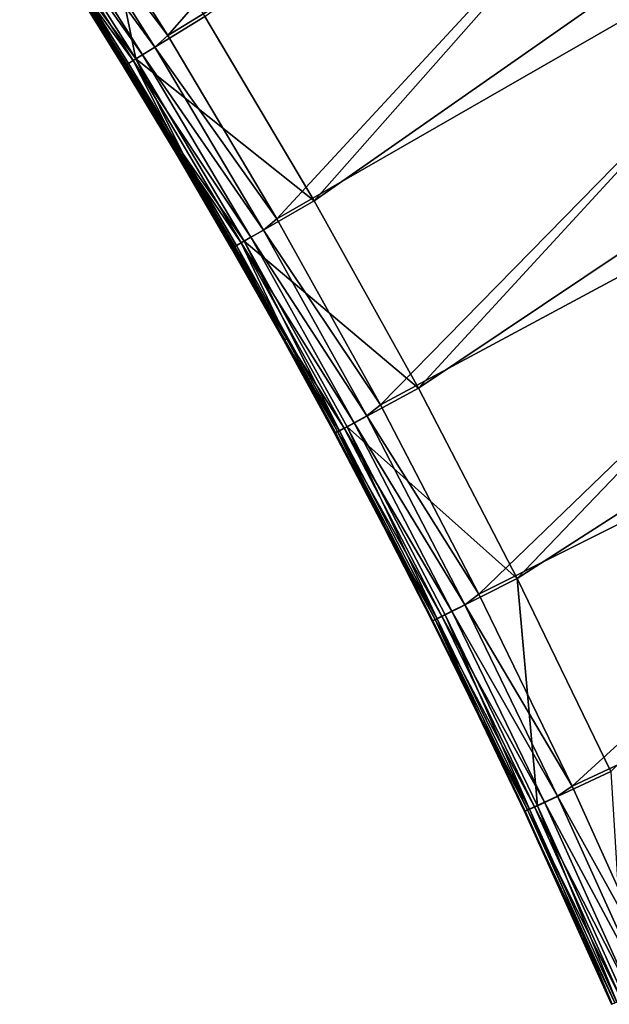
# Model space of a CAD drawing. Header units: metres. Extents: x 1030 to 1344, y -356 to -42.
# Tile 4 of 12: x 1245 to 1278, y -319 to -264. Entities that reach past the tile are written whole.
import ezdxf

# ---------------------------------------------------------------- set-up
doc = ezdxf.new("R2010")
doc.units = ezdxf.units.M

msp = doc.modelspace()

# ---------------------------------------------------------------- linework, layer by layer
at = {"layer": 'None'}
for points in [[(1282.370728, -231.845459, 9.996095), (1247.204712, -254.834366, -14.260289), (1253.55127, -264.854736, -14.260289)], [(1289.364258, -242.887894, 9.996095), (1282.370728, -231.845459, 9.996095), (1253.55127, -264.854736, -14.260289)], [(1261.697998, -274.065918, -30.250669), (1255.605835, -263.79837, -30.250669), (1298.082642, -232.851898, 0.005715)], [(1261.697998, -274.065918, -30.250669), (1255.605835, -263.79837, -30.250669), (1298.082642, -232.851898, 0.005715)], [(1304.798828, -243.93222, 0.005715), (1261.697998, -274.065918, -30.250669), (1298.082642, -232.851898, 0.005715)], [(1261.697998, -274.065918, -30.250669), (1298.082642, -232.851898, 0.005715), (1304.798828, -243.93222, 0.005715)], [(1289.364258, -242.887894, 9.996095), (1253.55127, -264.854736, -14.260289), (1259.610352, -275.05661, -14.260289)], [(1296.035767, -254.122284, 9.996095), (1289.364258, -242.887894, 9.996095), (1259.610352, -275.05661, -14.260289)], [(1267.496216, -284.502441, -30.250669), (1261.697998, -274.065918, -30.250669), (1304.798828, -243.93222, 0.005715)], [(1267.496216, -284.502441, -30.250669), (1261.697998, -274.065918, -30.250669), (1304.798828, -243.93222, 0.005715)], [(1311.208252, -255.192871, 0.005715), (1267.496216, -284.502441, -30.250669), (1304.798828, -243.93222, 0.005715)], [(1267.496216, -284.502441, -30.250669), (1304.798828, -243.93222, 0.005715), (1311.208252, -255.192871, 0.005715)], [(1251.77478, -266.158844, -22.456442), (1245.459473, -256.178101, -22.456442), (1249.22229, -253.709763, -30.250669)], [(1255.605835, -263.79837, -30.250669), (1251.77478, -266.158844, -22.456442), (1249.22229, -253.709763, -30.250669)], [(1296.035767, -254.122284, 9.996095), (1259.610352, -275.05661, -14.260289), (1265.380493, -285.431824, -14.260289)], [(1302.383301, -265.53653, 9.996095), (1296.035767, -254.122284, 9.996095), (1265.380493, -285.431824, -14.260289)], [(1253.55127, -264.854736, -14.260289), (1247.204712, -254.834366, -14.260289), (1246.500122, -255.499466, -14.944413)], [(1246.500122, -255.499466, -14.944413), (1245.825195, -255.94072, -15.803717), (1252.832642, -265.507782, -14.944417)], [(1252.832642, -265.507782, -14.944417), (1253.55127, -264.854736, -14.260289), (1246.500122, -255.499466, -14.944413)], [(1272.99939, -295.097809, -30.250669), (1267.496216, -284.502441, -30.250669), (1311.208252, -255.192871, 0.005715)], [(1272.99939, -295.097809, -30.250669), (1267.496216, -284.502441, -30.250669), (1311.208252, -255.192871, 0.005715)], [(1317.308472, -266.623932, 0.005715), (1272.99939, -295.097809, -30.250669), (1311.208252, -255.192871, 0.005715)], [(1272.99939, -295.097809, -30.250669), (1311.208252, -255.192871, 0.005715), (1317.308472, -266.623932, 0.005715)], [(1245.305176, -256.28064, -16.803131), (1252.144775, -265.928314, -15.803733), (1245.825195, -255.94072, -15.803717)], [(1245.825195, -255.94072, -15.803717), (1252.144775, -265.928314, -15.803733), (1252.832642, -265.507782, -14.944417)], [(1248.145874, -261.465332, -17.903324), (1251.614746, -266.252502, -16.803162), (1245.305176, -256.28064, -16.803131)], [(1251.614746, -266.252502, -16.803162), (1252.144775, -265.928314, -15.803733), (1245.305176, -256.28064, -16.803131)], [(1248.243774, -261.404144, -21.386932), (1245.459473, -256.178101, -22.456442), (1251.77478, -266.158844, -22.456442)], [(1248.016602, -261.547485, -20.239454), (1251.090332, -266.574646, -19.652098), (1247.975952, -261.57312, -19.652056)], [(1247.975952, -261.57312, -19.652056), (1251.098511, -266.569214, -19.063272), (1247.984131, -261.567749, -19.063232)], [(1251.090332, -266.574646, -19.652098), (1251.098511, -266.569214, -19.063272), (1247.975952, -261.57312, -19.652056)], [(1247.984131, -261.567749, -19.063232), (1251.155762, -266.533875, -18.478521), (1248.041016, -261.531738, -18.478487)], [(1251.098511, -266.569214, -19.063272), (1251.155762, -266.533875, -18.478521), (1247.984131, -261.567749, -19.063232)], [(1248.106445, -261.490814, -20.819799), (1251.131592, -266.549866, -20.239498), (1248.016602, -261.547485, -20.239454)], [(1251.131592, -266.549866, -20.239498), (1251.090332, -266.574646, -19.652098), (1248.016602, -261.547485, -20.239454)], [(1248.041016, -261.531738, -18.478487), (1251.261597, -266.468903, -17.903351), (1248.145874, -261.465332, -17.903324)], [(1251.155762, -266.533875, -18.478521), (1251.261597, -266.468903, -17.903351), (1248.041016, -261.531738, -18.478487)], [(1248.243774, -261.404144, -21.386932), (1251.222412, -266.494843, -20.819838), (1248.106445, -261.490814, -20.819799)], [(1251.222412, -266.494843, -20.819838), (1251.131592, -266.549866, -20.239498), (1248.106445, -261.490814, -20.819799)], [(1251.261597, -266.468903, -17.903351), (1251.614746, -266.252502, -16.803162), (1248.145874, -261.465332, -17.903324)], [(1251.77478, -266.158844, -22.456442), (1251.361328, -266.410492, -21.386963), (1248.243774, -261.404144, -21.386932)], [(1251.361328, -266.410492, -21.386963), (1251.222412, -266.494843, -20.819838), (1248.243774, -261.404144, -21.386932)], [(1251.77478, -266.158844, -22.456442), (1255.605835, -263.79837, -30.250669), (1261.697998, -274.065918, -30.250669)], [(1252.832642, -265.507782, -14.944417), (1259.610352, -275.05661, -14.260289), (1253.55127, -264.854736, -14.260289)], [(1251.614746, -266.252502, -16.803162), (1258.174805, -276.092926, -15.803645), (1252.144775, -265.928314, -15.803733)], [(1252.144775, -265.928314, -15.803733), (1258.875244, -275.693085, -14.944324), (1252.832642, -265.507782, -14.944417)], [(1258.174805, -276.092926, -15.803645), (1258.875244, -275.693085, -14.944324), (1252.144775, -265.928314, -15.803733)], [(1258.875244, -275.693085, -14.944324), (1259.610352, -275.05661, -14.260289), (1252.832642, -265.507782, -14.944417)], [(1302.383301, -265.53653, 9.996095), (1265.380493, -285.431824, -14.260289), (1270.86084, -295.972412, -14.260289)], [(1308.405151, -277.118347, 9.996095), (1302.383301, -265.53653, 9.996095), (1270.86084, -295.972412, -14.260289)], [(1254.174438, -271.596588, -20.239578), (1251.131592, -266.549866, -20.239498), (1251.222412, -266.494843, -20.819838)], [(1251.261597, -266.468903, -17.903351), (1251.155762, -266.533875, -18.478521), (1254.305054, -271.516754, -17.903383)], [(1251.222412, -266.494843, -20.819838), (1251.361328, -266.410492, -21.386963), (1254.266357, -271.543152, -20.819912)], [(1254.266357, -271.543152, -20.819912), (1254.174438, -271.596588, -20.239578), (1251.222412, -266.494843, -20.819838)], [(1251.614746, -266.252502, -16.803162), (1251.261597, -266.468903, -17.903351), (1254.305054, -271.516754, -17.903383)], [(1254.406616, -271.461182, -21.387022), (1251.361328, -266.410492, -21.386963), (1251.77478, -266.158844, -22.456442)], [(1251.361328, -266.410492, -21.386963), (1254.406616, -271.461182, -21.387022), (1254.266357, -271.543152, -20.819912)], [(1254.305054, -271.516754, -17.903383), (1257.635376, -276.401428, -16.803139), (1251.614746, -266.252502, -16.803162)], [(1257.635376, -276.401428, -16.803139), (1258.174805, -276.092926, -15.803645), (1251.614746, -266.252502, -16.803162)], [(1257.801392, -276.316895, -22.456442), (1254.406616, -271.461182, -21.387022), (1251.77478, -266.158844, -22.456442)], [(1257.801392, -276.316895, -22.456442), (1251.77478, -266.158844, -22.456442), (1261.697998, -274.065918, -30.250669)], [(1251.090332, -266.574646, -19.652098), (1251.131592, -266.549866, -20.239498), (1254.132568, -271.620483, -19.652176)], [(1251.098511, -266.569214, -19.063272), (1251.090332, -266.574646, -19.652098), (1254.140747, -271.61496, -19.063337)], [(1254.140747, -271.61496, -19.063337), (1251.090332, -266.574646, -19.652098), (1254.132568, -271.620483, -19.652176)], [(1251.155762, -266.533875, -18.478521), (1251.098511, -266.569214, -19.063272), (1254.198364, -271.580292, -18.478573)], [(1254.198364, -271.580292, -18.478573), (1251.098511, -266.569214, -19.063272), (1254.140747, -271.61496, -19.063337)], [(1251.131592, -266.549866, -20.239498), (1254.174438, -271.596588, -20.239578), (1254.132568, -271.620483, -19.652176)], [(1254.305054, -271.516754, -17.903383), (1251.155762, -266.533875, -18.478521), (1254.198364, -271.580292, -18.478573)], [(1278.206177, -305.841919, -30.250669), (1272.99939, -295.097809, -30.250669), (1317.308472, -266.623932, 0.005715)], [(1278.206177, -305.841919, -30.250669), (1272.99939, -295.097809, -30.250669), (1317.308472, -266.623932, 0.005715)], [(1254.174438, -271.596588, -20.239578), (1257.102661, -276.709381, -19.652271), (1254.132568, -271.620483, -19.652176)], [(1254.132568, -271.620483, -19.652176), (1257.110718, -276.703766, -19.063417), (1254.140747, -271.61496, -19.063337)], [(1257.102661, -276.709381, -19.652271), (1257.110718, -276.703766, -19.063417), (1254.132568, -271.620483, -19.652176)], [(1254.140747, -271.61496, -19.063337), (1257.168701, -276.669769, -18.47863), (1254.198364, -271.580292, -18.478573)], [(1257.110718, -276.703766, -19.063417), (1257.168701, -276.669769, -18.47863), (1254.140747, -271.61496, -19.063337)], [(1254.266357, -271.543152, -20.819912), (1257.14502, -276.68631, -20.239679), (1254.174438, -271.596588, -20.239578)], [(1257.14502, -276.68631, -20.239679), (1257.102661, -276.709381, -19.652271), (1254.174438, -271.596588, -20.239578)], [(1254.198364, -271.580292, -18.478573), (1257.276123, -276.607666, -17.903416), (1254.305054, -271.516754, -17.903383)], [(1257.168701, -276.669769, -18.47863), (1257.276123, -276.607666, -17.903416), (1254.198364, -271.580292, -18.478573)], [(1254.406616, -271.461182, -21.387022), (1257.237915, -276.634521, -20.820007), (1254.266357, -271.543152, -20.819912)], [(1257.237915, -276.634521, -20.820007), (1257.14502, -276.68631, -20.239679), (1254.266357, -271.543152, -20.819912)], [(1257.276123, -276.607666, -17.903416), (1257.635376, -276.401428, -16.803139), (1254.305054, -271.516754, -17.903383)], [(1257.801392, -276.316895, -22.456442), (1257.379639, -276.554901, -21.3871), (1254.406616, -271.461182, -21.387022)], [(1257.379639, -276.554901, -21.3871), (1257.237915, -276.634521, -20.820007), (1254.406616, -271.461182, -21.387022)], [(1257.801392, -276.316895, -22.456442), (1261.697998, -274.065918, -30.250669), (1267.496216, -284.502441, -30.250669)], [(1265.380493, -285.431824, -14.260289), (1259.610352, -275.05661, -14.260289), (1258.875244, -275.693085, -14.944324)], [(1264.626343, -286.045593, -14.944183), (1258.875244, -275.693085, -14.944324), (1258.174805, -276.092926, -15.803645)], [(1264.626343, -286.045593, -14.944183), (1265.380493, -285.431824, -14.260289), (1258.875244, -275.693085, -14.944324)], [(1263.107788, -286.866333, -21.387249), (1257.379639, -276.554901, -21.3871), (1257.801392, -276.316895, -22.456442)], [(1263.914063, -286.424713, -15.803493), (1258.174805, -276.092926, -15.803645), (1257.635376, -276.401428, -16.803139)], [(1263.537354, -286.641876, -22.456442), (1263.107788, -286.866333, -21.387249), (1257.801392, -276.316895, -22.456442)], [(1263.537354, -286.641876, -22.456442), (1257.801392, -276.316895, -22.456442), (1267.496216, -284.502441, -30.250669)], [(1263.914063, -286.424713, -15.803493), (1264.626343, -286.045593, -14.944183), (1258.174805, -276.092926, -15.803645)], [(1260.000122, -281.840027, -19.652367), (1257.102661, -276.709381, -19.652271), (1257.14502, -276.68631, -20.239679)], [(1260.008179, -281.834351, -19.063494), (1257.110718, -276.703766, -19.063417), (1257.102661, -276.709381, -19.652271)], [(1260.008179, -281.834351, -19.063494), (1257.102661, -276.709381, -19.652271), (1260.000122, -281.840027, -19.652367)], [(1257.168701, -276.669769, -18.47863), (1257.110718, -276.703766, -19.063417), (1260.066528, -281.801025, -18.478682)], [(1260.066528, -281.801025, -18.478682), (1257.110718, -276.703766, -19.063417), (1260.008179, -281.834351, -19.063494)], [(1260.043091, -281.81781, -20.239784), (1257.14502, -276.68631, -20.239679), (1257.237915, -276.634521, -20.820007)], [(1257.14502, -276.68631, -20.239679), (1260.043091, -281.81781, -20.239784), (1260.000122, -281.840027, -19.652367)], [(1260.174683, -281.740326, -17.903437), (1257.276123, -276.607666, -17.903416), (1257.168701, -276.669769, -18.47863)], [(1260.066528, -281.801025, -18.478682), (1260.174683, -281.740326, -17.903437), (1257.168701, -276.669769, -18.47863)], [(1257.379639, -276.554901, -21.3871), (1260.043091, -281.81781, -20.239784), (1257.237915, -276.634521, -20.820007)], [(1260.174683, -281.740326, -17.903437), (1257.635376, -276.401428, -16.803139), (1257.276123, -276.607666, -17.903416)], [(1257.379639, -276.554901, -21.3871), (1263.107788, -286.866333, -21.387249), (1260.043091, -281.81781, -20.239784)], [(1263.365845, -286.717499, -16.803055), (1257.635376, -276.401428, -16.803139), (1260.174683, -281.740326, -17.903437)], [(1263.365845, -286.717499, -16.803055), (1263.914063, -286.424713, -15.803493), (1257.635376, -276.401428, -16.803139)], [(1308.405151, -277.118347, 9.996095), (1270.86084, -295.972412, -14.260289), (1276.050171, -306.670349, -14.260289)], [(1314.099487, -288.855408, 9.996095), (1308.405151, -277.118347, 9.996095), (1276.050171, -306.670349, -14.260289)], [(1260.043091, -281.81781, -20.239784), (1262.825195, -287.0112, -19.652441), (1260.000122, -281.840027, -19.652367)], [(1262.833008, -287.005432, -19.063551), (1260.008179, -281.834351, -19.063494), (1260.000122, -281.840027, -19.652367)], [(1260.000122, -281.840027, -19.652367), (1262.825195, -287.0112, -19.652441), (1262.833008, -287.005432, -19.063551)], [(1262.891724, -286.972778, -18.478712), (1260.066528, -281.801025, -18.478682), (1260.008179, -281.834351, -19.063494)], [(1260.008179, -281.834351, -19.063494), (1262.833008, -287.005432, -19.063551), (1262.891724, -286.972778, -18.478712)], [(1263.107788, -286.866333, -21.387249), (1262.86853, -286.989807, -20.239868), (1260.043091, -281.81781, -20.239784)], [(1260.043091, -281.81781, -20.239784), (1262.86853, -286.989807, -20.239868), (1262.825195, -287.0112, -19.652441)], [(1263.000854, -286.913544, -17.90344), (1260.174683, -281.740326, -17.903437), (1260.066528, -281.801025, -18.478682)], [(1262.891724, -286.972778, -18.478712), (1263.000854, -286.913544, -17.90344), (1260.066528, -281.801025, -18.478682)], [(1263.000854, -286.913544, -17.90344), (1263.365845, -286.717499, -16.803055), (1260.174683, -281.740326, -17.903437)], [(1263.537354, -286.641876, -22.456442), (1267.496216, -284.502441, -30.250669), (1272.99939, -295.097809, -30.250669)], [(1270.86084, -295.972412, -14.260289), (1265.380493, -285.431824, -14.260289), (1264.626343, -286.045593, -14.944183)], [(1270.084839, -296.555359, -14.944062), (1264.626343, -286.045593, -14.944183), (1263.914063, -286.424713, -15.803493)], [(1270.084839, -296.555359, -14.944062), (1270.86084, -295.972412, -14.260289), (1264.626343, -286.045593, -14.944183)], [(1268.805176, -297.190735, -16.802938), (1263.365845, -286.717499, -16.803055), (1263.000854, -286.913544, -17.90344)], [(1268.544312, -297.334351, -21.387323), (1263.107788, -286.866333, -21.387249), (1263.537354, -286.641876, -22.456442)], [(1269.361694, -296.913727, -15.803343), (1263.914063, -286.424713, -15.803493), (1263.365845, -286.717499, -16.803055)], [(1268.805176, -297.190735, -16.802938), (1269.361694, -296.913727, -15.803343), (1263.365845, -286.717499, -16.803055)], [(1268.980835, -297.123291, -22.456442), (1268.544312, -297.334351, -21.387323), (1263.537354, -286.641876, -22.456442)], [(1268.980835, -297.123291, -22.456442), (1263.537354, -286.641876, -22.456442), (1272.99939, -295.097809, -30.250669)], [(1269.361694, -296.913727, -15.803343), (1270.084839, -296.555359, -14.944062), (1263.914063, -286.424713, -15.803493)], [(1262.86853, -286.989807, -20.239868), (1265.577393, -292.221558, -19.652483), (1262.825195, -287.0112, -19.652441)], [(1262.825195, -287.0112, -19.652441), (1265.585205, -292.215729, -19.063576), (1262.833008, -287.005432, -19.063551)], [(1262.825195, -287.0112, -19.652441), (1265.577393, -292.221558, -19.652483), (1265.585205, -292.215729, -19.063576)], [(1262.833008, -287.005432, -19.063551), (1265.585205, -292.215729, -19.063576), (1262.891724, -286.972778, -18.478712)], [(1262.86853, -286.989807, -20.239868), (1263.107788, -286.866333, -21.387249), (1265.621216, -292.201019, -20.239922)], [(1262.86853, -286.989807, -20.239868), (1265.621216, -292.201019, -20.239922), (1265.577393, -292.221558, -19.652483)], [(1265.585205, -292.215729, -19.063576), (1263.000854, -286.913544, -17.90344), (1262.891724, -286.972778, -18.478712)], [(1268.434692, -297.376526, -17.903391), (1268.805176, -297.190735, -16.802938), (1263.000854, -286.913544, -17.90344)], [(1268.434692, -297.376526, -17.903391), (1263.000854, -286.913544, -17.90344), (1265.585205, -292.215729, -19.063576)], [(1263.107788, -286.866333, -21.387249), (1268.544312, -297.334351, -21.387323), (1265.621216, -292.201019, -20.239922)], [(1314.099487, -288.855408, 9.996095), (1276.050171, -306.670349, -14.260289), (1280.947388, -317.516235, -14.260289)], [(1265.621216, -292.201019, -20.239922), (1268.256836, -297.469879, -19.6525), (1265.577393, -292.221558, -19.652483)], [(1265.577393, -292.221558, -19.652483), (1268.264648, -297.46402, -19.063578), (1265.585205, -292.215729, -19.063576)], [(1265.577393, -292.221558, -19.652483), (1268.256836, -297.469879, -19.6525), (1268.264648, -297.46402, -19.063578)], [(1265.585205, -292.215729, -19.063576), (1268.264648, -297.46402, -19.063578), (1268.434692, -297.376526, -17.903391)], [(1268.544312, -297.334351, -21.387323), (1268.301025, -297.450104, -20.239948), (1265.621216, -292.201019, -20.239922)], [(1265.621216, -292.201019, -20.239922), (1268.301025, -297.450104, -20.239948), (1268.256836, -297.469879, -19.6525)], [(1268.980835, -297.123291, -22.456442), (1272.99939, -295.097809, -30.250669), (1274.130859, -307.750214, -22.456442)], [(1272.99939, -295.097809, -30.250669), (1278.206177, -305.841919, -30.250669), (1274.130859, -307.750214, -22.456442)], [(1270.084839, -296.555359, -14.944062), (1276.050171, -306.670349, -14.260289), (1270.86084, -295.972412, -14.260289)], [(1269.361694, -296.913727, -15.803343), (1275.249634, -307.212097, -14.944042), (1270.084839, -296.555359, -14.944062)], [(1275.249634, -307.212097, -14.944042), (1276.050171, -306.670349, -14.260289), (1270.084839, -296.555359, -14.944062)], [(1268.434692, -297.376526, -17.903391), (1273.952393, -307.811005, -16.802914), (1268.805176, -297.190735, -16.802938)], [(1273.68811, -307.948364, -21.387331), (1268.544312, -297.334351, -21.387323), (1268.980835, -297.123291, -22.456442)], [(1268.805176, -297.190735, -16.802938), (1274.516602, -307.549805, -15.803316), (1269.361694, -296.913727, -15.803343)], [(1273.952393, -307.811005, -16.802914), (1274.516602, -307.549805, -15.803316), (1268.805176, -297.190735, -16.802938)], [(1274.130859, -307.750214, -22.456442), (1273.68811, -307.948364, -21.387331), (1268.980835, -297.123291, -22.456442)], [(1274.516602, -307.549805, -15.803316), (1275.249634, -307.212097, -14.944042), (1269.361694, -296.913727, -15.803343)], [(1268.301025, -297.450104, -20.239948), (1270.863281, -302.754822, -19.652502), (1268.256836, -297.469879, -19.6525)], [(1268.256836, -297.469879, -19.6525), (1270.871094, -302.748962, -19.063574), (1268.264648, -297.46402, -19.063578)], [(1268.256836, -297.469879, -19.6525), (1270.863281, -302.754822, -19.652502), (1270.871094, -302.748962, -19.063574)], [(1268.264648, -297.46402, -19.063578), (1270.871094, -302.748962, -19.063574), (1268.434692, -297.376526, -17.903391)], [(1268.301025, -297.450104, -20.239948), (1268.544312, -297.334351, -21.387323), (1270.907837, -302.735779, -20.239954)], [(1268.301025, -297.450104, -20.239948), (1270.907837, -302.735779, -20.239954), (1270.863281, -302.754822, -19.652502)], [(1270.871094, -302.748962, -19.063574), (1273.576904, -307.98642, -17.903378), (1268.434692, -297.376526, -17.903391)], [(1273.576904, -307.98642, -17.903378), (1273.952393, -307.811005, -16.802914), (1268.434692, -297.376526, -17.903391)], [(1268.544312, -297.334351, -21.387323), (1273.68811, -307.948364, -21.387331), (1270.907837, -302.735779, -20.239954)], [(1270.907837, -302.735779, -20.239954), (1273.396606, -308.075104, -19.652502), (1270.863281, -302.754822, -19.652502)], [(1270.863281, -302.754822, -19.652502), (1273.404663, -308.069305, -19.063576), (1270.871094, -302.748962, -19.063574)], [(1273.396606, -308.075104, -19.652502), (1273.404663, -308.069305, -19.063576), (1270.863281, -302.754822, -19.652502)], [(1273.404663, -308.069305, -19.063576), (1273.576904, -307.98642, -17.903378), (1270.871094, -302.748962, -19.063574)], [(1273.68811, -307.948364, -21.387331), (1273.441528, -308.056763, -20.239954), (1270.907837, -302.735779, -20.239954)], [(1273.441528, -308.056763, -20.239954), (1273.396606, -308.075104, -19.652502), (1270.907837, -302.735779, -20.239954)], [(1274.130859, -307.750214, -22.456442), (1278.206177, -305.841919, -30.250669), (1278.98645, -318.512085, -22.456442)], [(1280.947388, -317.516235, -14.260289), (1276.050171, -306.670349, -14.260289), (1275.249634, -307.212097, -14.944042)], [(1279.378052, -318.323029, -15.803476), (1274.516602, -307.549805, -15.803316), (1273.952393, -307.811005, -16.802914)], [(1280.119873, -318.005646, -14.944161), (1275.249634, -307.212097, -14.944042), (1274.516602, -307.549805, -15.803316)], [(1279.378052, -318.323029, -15.803476), (1280.119873, -318.005646, -14.944161), (1274.516602, -307.549805, -15.803316)], [(1280.119873, -318.005646, -14.944161), (1280.947388, -317.516235, -14.260289), (1275.249634, -307.212097, -14.944042)], [(1278.252319, -318.811462, -19.063602), (1273.396606, -308.075104, -19.652502), (1273.441528, -308.056763, -20.239954)], [(1273.404663, -308.069305, -19.063576), (1273.396606, -308.075104, -19.652502), (1278.252319, -318.811462, -19.063602)], [(1278.42688, -318.733429, -17.903471), (1273.576904, -307.98642, -17.903378), (1273.404663, -308.069305, -19.063576)], [(1278.252319, -318.811462, -19.063602), (1278.42688, -318.733429, -17.903471), (1273.404663, -308.069305, -19.063576)], [(1278.289429, -318.799805, -20.239929), (1273.441528, -308.056763, -20.239954), (1273.68811, -307.948364, -21.387331)], [(1278.289429, -318.799805, -20.239929), (1278.252319, -318.811462, -19.063602), (1273.441528, -308.056763, -20.239954)], [(1278.807007, -318.568542, -16.803059), (1273.952393, -307.811005, -16.802914), (1273.576904, -307.98642, -17.903378)], [(1278.42688, -318.733429, -17.903471), (1278.807007, -318.568542, -16.803059), (1273.576904, -307.98642, -17.903378)], [(1278.538818, -318.69812, -21.387293), (1273.68811, -307.948364, -21.387331), (1274.130859, -307.750214, -22.456442)], [(1278.538818, -318.69812, -21.387293), (1278.289429, -318.799805, -20.239929), (1273.68811, -307.948364, -21.387331)], [(1278.807007, -318.568542, -16.803059), (1279.378052, -318.323029, -15.803476), (1273.952393, -307.811005, -16.802914)], [(1278.98645, -318.512085, -22.456442), (1278.538818, -318.69812, -21.387293), (1274.130859, -307.750214, -22.456442)]]:
    msp.add_3dface(points, dxfattribs=at)

doc.saveas('drawing.dxf')
